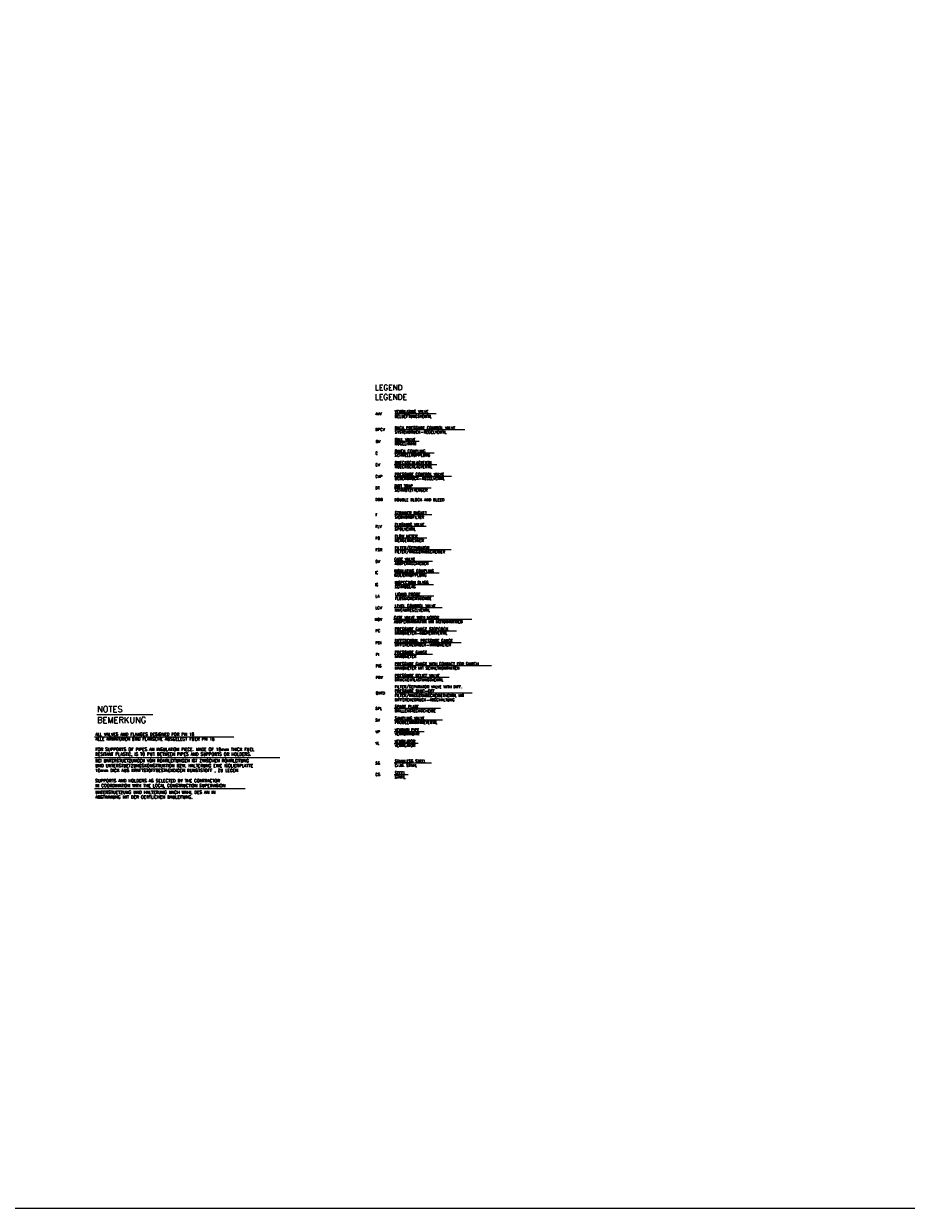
# Model space of a CAD drawing. Header units: millimetres. Extents: x -197187 to 241957296, y -45270 to 70505.
# Tile 19 of 116: x -38144 to -15351, y -45270 to -14679. Entities that reach past the tile are written whole.
import ezdxf
from ezdxf.enums import TextEntityAlignment as Align

# ---------------------------------------------------------------- set-up
doc = ezdxf.new("R2010")
doc.units = ezdxf.units.MM
doc.header["$LTSCALE"] = 0.5
for name, color, linetype in [('10', 7, 'Continuous'), ('12', 7, 'Continuous'), ('44', 7, 'Continuous'), ('8', 7, 'Continuous')]:
    doc.layers.add(name, color=color, linetype=linetype)
doc.styles.add('ROMANS', font='ROMANS', dxfattribs={"height": 0.2})

msp = doc.modelspace()

# ---------------------------------------------------------------- linework, layer by layer
at = {"linetype": 'Continuous'}
for p, q in [((-36255.922, -32516.812), (-34808.236, -32516.812)), ((-36312.78, -33093.858), (-32717.619, -33093.858)), ((-36308.406, -33627.189), (-31527.979, -33627.189)), ((-36312.78, -34431.556), (-32424.582, -34431.556))]:
    msp.add_line(p, q, dxfattribs=at)
at = {"color": 3}
msp.add_lwpolyline([(31586.419, 37686.455), (-63672.453, 37686.455), (-63672.453, -45269.811), (31586.419, -45269.811)], close=True, dxfattribs=at)
at = {"layer": '44', "linetype": 'Continuous'}
for p, q in [((-27492.348, -24753.639), (-28563.074, -24753.639)), ((-26749.849, -25169.529), (-28563.074, -25169.529)), ((-27934.188, -25469.934), (-28561.9, -25469.934)), ((-27542.023, -25769.934), (-28571.9, -25769.934)), ((-27476.662, -26069.529), (-28573.074, -26069.529)), ((-27100.183, -26369.529), (-28573.074, -26369.529)), ((-27620.456, -26669.529), (-28573.074, -26669.529)), ((-27603.298, -27365.876), (-28571.9, -27365.876)), ((-27749.198, -27665.876), (-28571.9, -27665.876)), ((-27733.074, -27965.471), (-28563.074, -27965.471)), ((-27108.154, -28265.471), (-28563.074, -28265.471)), ((-27584.557, -28565.471), (-28573.074, -28565.471)), ((-27412.241, -28865.471), (-28563.074, -28865.471)), ((-27564.285, -29165.471), (-28553.074, -29165.471)), ((-27554.285, -29465.471), (-28543.074, -29465.471)), ((-27341.288, -29765.471), (-28573.074, -29765.471)), ((-26569.277, -30065.471), (-28593.074, -30065.471)), ((-26963.074, -30365.471), (-28563.074, -30365.471)), ((-26844.612, -30665.471), (-28573.074, -30665.471)), ((-27589.626, -30965.471), (-28573.074, -30965.471)), ((-27583.074, -30965.471), (-28553.074, -30965.471)), ((-26059.054, -31261.242), (-28563.074, -31261.242)), ((-27153.767, -31565.471), (-28563.074, -31565.471)), ((-26560.798, -31965.471), (-28553.074, -31965.471)), ((-27376.765, -32365.471), (-28573.074, -32365.471)), ((-27326.083, -32665.471), (-28573.074, -32665.471)), ((-27801.384, -32965.471), (-28573.074, -32965.471)), ((-27959.598, -33265.471), (-28573.074, -33265.471)), ((-27614.508, -33776.608), (-28573.074, -33776.608)), ((-28211.59, -34076.608), (-28573.074, -34076.608))]:
    msp.add_line(p, q, dxfattribs=at)

# ---------------------------------------------------------------- texts
at = {"layer": '10', "linetype": 'Continuous', "style": 'ROMANS'}
for s, p in [('SUPPORTS AND HOLDERS AS SELECTED BY THE CONTRACTOR', (-36296.83, -34267.54)), ('UNTERSTUETZUNG UND HALTERUNG NACH WAHL DES AN IN ', (-36296.83, -34563.94)), ('IN COORDINATION WITH THE LOCAL CONSTRUCTION SUPERVISION', (-36296.83, -34392.34)), ('ABSTIMMUNG MIT DER OERTLICHEN BAULEITUNG.', (-36296.83, -34688.74))]:
    msp.add_text(s, height=78, dxfattribs=at).set_placement(p)
at = {"layer": '12', "linetype": 'Continuous', "style": 'ROMANS'}
for s, height, p in [('NOTES', 156, (-36250.03, -32457.94)), ('BEMERKUNG', 156, (-36250.03, -32738.74)), ('ALL VALVES AND FLANGES DESIGNED FOR PN 16', 78, (-36296.83, -33066.34)), ('ALLE ARMATUREN UND FLANSCHE AUSGELEGT FUER PN 16', 78, (-36296.83, -33191.14)), ('FOR SUPPORTS OF PIPES AN INSULATION PIECE. MADE OF 10mm THICK FUEL', 78, (-36296.83, -33456.34)), ('RESITANT PLASTIC, IS TO PUT BETWEEN PIPES AND SUPPORTS OR HOLDERS.', 78, (-36296.83, -33581.14)), ('10mm DICK AUS KRAFTSTOFFBESTAENDIGEN KUNSTSTOFF , ZU LEGEN.', 78, (-36296.83, -34002.34)), ('UND UNTERSTUETZUNGSKONSTRUKTION BZW. HALTERUNG EINE ISOLIERPLATTE ', 78, (-36296.83, -33877.54)), ('BEI UNTERSTUETZUNGEN VON ROHRLEITUNGEN IST ZWISCHEN ROHRLEITUNG', 78, (-36296.83, -33752.74))]:
    msp.add_text(s, height=height, dxfattribs=at).set_placement(p)
at = {"layer": '8', "linetype": 'Continuous', "style": 'ROMANS'}
for s, height, p in [('LEGEND', 140, (-29073.074, -24143.639)), ('LEGENDE', 140, (-29074.936, -24388.771)), ('VENTILATING VALVE', 70, (-28564.936, -24725.339)), ('BELUEFTUNGSVENTIL', 70, (-28563.074, -24853.639)), ('BACK PRESSURE CONTROL VALVE', 70, (-28563.074, -25149.529)), ('SYSTEMDRUCK-REGELVENTIL', 70, (-28563.074, -25259.529)), ('QUICK COUPLING', 70, (-28563.074, -25749.529)), ('KUGELHAHN', 70, (-28563.074, -25559.529)), ('SCHNELLKUPPLUNG', 70, (-28563.074, -25859.529)), ('RUECKSCHLAGVENTIL', 70, (-28563.074, -26049.529)), ('RUECKSCHLAGVENTIL', 70, (-28563.074, -26159.529)), ('PRESSURE CONTROL VALVE', 70, (-28563.074, -26349.529)), ('DIRT TRAP', 70, (-28573.074, -26649.529)), ('UEBERDRUCK-REGELVENTIL', 70, (-28563.074, -26459.529)), ('SCHMUTZFAENGER', 70, (-28563.074, -26759.529)), ('DOUBLE BLOCK AND BLEED', 70, (-28573.074, -27006.481)), ('STRAINER BASKET ', 70, (-28563.074, -27345.471)), ('SIEBKORBFILTER', 70, (-28563.074, -27455.471)), ('SPÜLVENTIL', 70, (-28563.074, -27762.954)), ('FLUSHING VALVE', 70, (-28563.074, -27645.471)), ('FLOW METER', 70, (-28563.074, -27945.471)), ('MENGENMESSER', 70, (-28563.074, -28055.471)), ('FILTER/SEPARATOR', 70, (-28563.074, -28245.471)), ('FILTER/WASSERABSCHEIDER', 70, (-28563.074, -28355.471)), ('ABSPERRSCHIEBER', 70, (-28564.936, -28657.171)), ('INSULATING COUPLING', 70, (-28583.074, -28845.471)), ('ISOLIERKUPPLUNG', 70, (-28583.074, -28955.471)), ('SCHAUGLAS', 70, (-28563.074, -29255.471)), ('INSPECTION GLASS', 70, (-28563.074, -29145.471)), ('LIQUID PROBE', 70, (-28553.074, -29445.471)), ('FLÜSSIGKEITSSONDE', 70, (-28553.074, -29555.471)), ('GATE VALVE WITH MOTOR', 70, (-28583.074, -30045.471)), ('LEVEL CONTROL VALVE', 70, (-28563.074, -29745.471)), ('NIVEAUREGELVENTIL', 70, (-28563.074, -29855.471)), ('ABSPERRARMATUR MIT MOTORANTRIEB ', 70, (-28583.074, -30155.471)), ('MANOMETER-ABSPERRVENTIL', 70, (-28563.074, -30455.471)), ('DIFFERENTIAL PRESSURE GAUGE', 70, (-28563.074, -30645.471)), ('DIFFERENZDRUCK-MANOMETER', 70, (-28563.074, -30755.471)), ('MANOMETER', 70, (-28563.074, -31055.471)), ('PRESSURE GAUGE WITH CONTACT FOR SWITCH', 70, (-28563.074, -31245.471)), ('MANOMETER MIT SCHALTKONTAKTEN', 70, (-28563.074, -31355.471)), ('PRESSURE RELIEF VALVE', 70, (-28563.074, -31545.471)), ('DRUCKENTLASTUNGSVENTIL', 70, (-28563.074, -31655.471)), ('FILTER/SEPARATOR VALVE WITH DIFF. ', 70, (-28563.074, -31835.471)), ('PRESSURE SHUT-OFF', 70, (-28563.074, -31945.471)), ('FILTER/WASSERABSCHEIDERVENTIL MIT', 70, (-28563.074, -32065.471)), ('DIFFERENZDRUCK-ABSCHALTUNG', 70, (-28563.074, -32175.471)), ('BRILLENSTECKSCHEIBE', 70, (-28563.074, -32455.471)), ('SAMPLING VALVE', 70, (-28563.074, -32645.471)), ('PROBEENTNAHMEVENTIL', 70, (-28563.074, -32755.471)), ('VENTURI PIPE', 70, (-28563.074, -32945.471)), ('VENTURIROHR', 70, (-28563.074, -33055.471)), ('VENTILATOR', 70, (-28563.074, -33245.471)), ('VENTILATOR', 70, (-28563.074, -33355.471)), ('STAINLESS STEEL', 70, (-28563.074, -33756.608)), ('Cr.Ni. STAHL', 70, (-28563.074, -33866.608)), ('STEEL', 70, (-28563.074, -34056.608)), ('STAHL', 70, (-28563.074, -34166.608))]:
    msp.add_text(s, height=height, dxfattribs=at).set_placement(p)
for s, p in [('AVV', (-29063.074, -24753.639)), ('BPCV', (-29063.074, -25159.529)), ('BV', (-29053.074, -25469.529)), ('C', (-29063.074, -25769.529)), ('CV', (-29063.074, -26069.529)), ('CVP', (-29063.074, -26369.529)), ('DT', (-29063.074, -26669.529)), ('DBB', (-29063.074, -26969.529)), ('F', (-29063.074, -27365.471)), ('FLV', (-29063.074, -27665.471)), ('FQ', (-29063.074, -27965.471)), ('FSR', (-29063.074, -28265.471)), ('GV', (-29063.074, -28565.471)), ('IC', (-29073.074, -28855.471)), ('IG', (-29073.074, -29165.471)), ('LA', (-29063.074, -29465.471)), ('LCV', (-29063.074, -29765.471)), ('MOV', (-29083.074, -30065.471)), ('PC', (-29063.074, -30355.471)), ('PDI', (-29063.074, -30665.471)), ('PI', (-29053.074, -30965.471)), ('PIS', (-29053.074, -31265.471)), ('PRV', (-29053.074, -31565.471)), ('QVFD', (-29053.074, -31965.471)), ('SPL', (-29063.074, -32365.471)), ('SV', (-29063.074, -32665.471)), ('VP', (-29063.074, -32965.471)), ('VL', (-29063.074, -33255.471)), ('SS', (-29063.074, -33776.608)), ('CS', (-29063.074, -34066.608))]:
    msp.add_text(s, height=70, dxfattribs=at).set_placement(p, align=Align.MIDDLE_LEFT)
for s, p in [('BALL VALVE', (-28563.074, -25379.529)), ('GATE VALVE', (-28573.074, -28475.471)), ('PRESSURE GAUGE STOPCOCK', (-28563.074, -30275.471)), ('PRESSURE GAUGE', (-28563.074, -30875.471)), ('SPADE PLATE', (-28563.074, -32275.471))]:
    msp.add_text(s, height=70, dxfattribs=at).set_placement(p, align=Align.TOP_LEFT)

doc.saveas('drawing.dxf')
